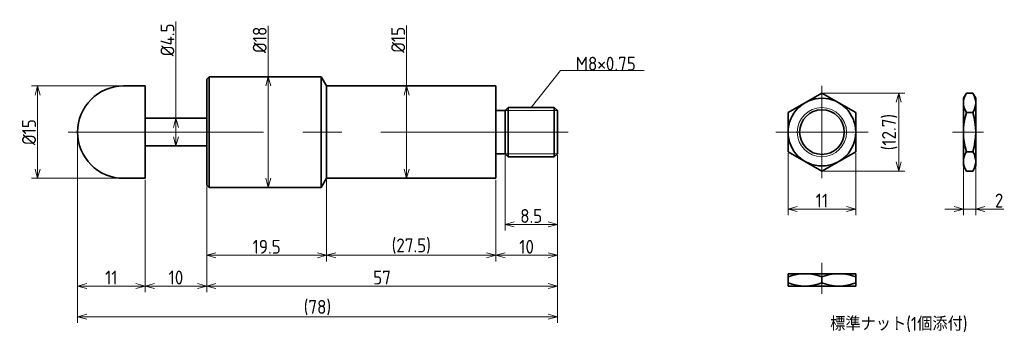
# Model space of a CAD drawing. Header units: millimetres. Extents: x 130 to 290, y 132 to 183.
import ezdxf

# ---------------------------------------------------------------- set-up
doc = ezdxf.new("R2010")
doc.units = ezdxf.units.MM
doc.header["$MEASUREMENT"] = 0
doc.linetypes.add('CENTER', pattern=[50.8, 31.75, -6.35, 6.35, -6.35])
doc.layers.get('0').update_dxf_attribs({"plot": 0})
doc.layers.add('図形', color=7, linetype='Continuous', lineweight=35)
doc.layers.add('寸法・文字', color=3, linetype='Continuous', lineweight=18)
doc.layers.get('0').off()
doc.styles.add('Dimension', font='isocp.shx', dxfattribs={"bigfont": 'bigfont.shx'})
doc.dimstyles.new('DXF用', dxfattribs={"dimscale": 0, "dimtxt": 4.5, "dimasz": 3, "dimexe": 2, "dimexo": 0.5, "dimgap": 0.5, "dimtad": 1, "dimdec": 3, "dimdsep": 46, "dimtxsty": 'Dimension', "dimblk": 'OPEN30', "dimcen": 2.5, "dimclrd": 3, "dimclre": 3, "dimclrt": 3, "dimazin": 2, "dimtfac": 1, "dimtdec": 3, "dimtmove": 0, "dimatfit": 3, "dimldrblk": 'OPEN30', "dimfxl": 1, "dimlwd": 18, "dimlwe": 18, "dimarcsym": 0})

# ---------------------------------------------------------------- blocks, each defined once
blk = doc.blocks.new('_Open30')
at = {"color": 0, "linetype": 'ByBlock', "lineweight": -2}
for p, q in [((-1, 0.27), (0, 0)), ((0, 0), (-1, -0.27)), ((0, 0), (-1, 0))]:
    blk.add_line(p, q, dxfattribs=at)
blk = doc.blocks.new('*D1')
at = {"layer": 'Defpoints', "color": 0}
for p in [(208.5, 161.5), (217, 161.5), (208.5, 150)]:
    blk.add_point(p, dxfattribs=at)
at = {"layer": '寸法・文字', "color": 3, "lineweight": 18}
for p, q in [((208.5, 161.25), (208.5, 149)), ((217, 161.25), (217, 149)), ((215.5, 150), (210, 150))]:
    blk.add_line(p, q, dxfattribs=at)
at = {"layer": '寸法・文字', "color": 3, "lineweight": 18, "xscale": 1.5, "yscale": 1.5, "zscale": 1.5, "rotation": 180}
blk.add_blockref('_Open30', (208.5, 150), dxfattribs=at)
at = {"layer": '寸法・文字', "color": 3, "lineweight": 18, "xscale": 1.5, "yscale": 1.5, "zscale": 1.5}
blk.add_blockref('_Open30', (217, 150), dxfattribs=at)
at = {"layer": '寸法・文字', "color": 3, "insert": (212.75, 151.375), "char_height": 2.25, "attachment_point": 5, "style": 'Dimension'}
blk.add_mtext('8.5', dxfattribs=at)
blk = doc.blocks.new('*D2')
at = {"layer": 'Defpoints', "color": 0}
for p in [(217, 161.5), (207, 157.5), (207, 145)]:
    blk.add_point(p, dxfattribs=at)
at = {"layer": '寸法・文字', "color": 3, "lineweight": 18}
for p, q in [((217, 161.25), (217, 144)), ((207, 157.25), (207, 144)), ((215.5, 145), (208.5, 145))]:
    blk.add_line(p, q, dxfattribs=at)
at = {"layer": '寸法・文字', "color": 3, "lineweight": 18, "xscale": 1.5, "yscale": 1.5, "zscale": 1.5, "rotation": 180}
blk.add_blockref('_Open30', (207, 145), dxfattribs=at)
at = {"layer": '寸法・文字', "color": 3, "lineweight": 18, "xscale": 1.5, "yscale": 1.5, "zscale": 1.5}
blk.add_blockref('_Open30', (217, 145), dxfattribs=at)
at = {"layer": '寸法・文字', "color": 3, "insert": (212, 146.375), "char_height": 2.25, "attachment_point": 5, "style": 'Dimension'}
blk.add_mtext('10', dxfattribs=at)
blk = doc.blocks.new('*D3')
at = {"layer": 'Defpoints', "color": 0}
for p in [(179.5, 157.5), (207, 157.5), (179.5, 145)]:
    blk.add_point(p, dxfattribs=at)
at = {"layer": '寸法・文字', "color": 3, "lineweight": 18}
for p, q in [((179.5, 157.25), (179.5, 144)), ((207, 157.25), (207, 144)), ((205.5, 145), (181, 145))]:
    blk.add_line(p, q, dxfattribs=at)
at = {"layer": '寸法・文字', "color": 3, "lineweight": 18, "xscale": 1.5, "yscale": 1.5, "zscale": 1.5, "rotation": 180}
blk.add_blockref('_Open30', (179.5, 145), dxfattribs=at)
at = {"layer": '寸法・文字', "color": 3, "lineweight": 18, "xscale": 1.5, "yscale": 1.5, "zscale": 1.5}
blk.add_blockref('_Open30', (207, 145), dxfattribs=at)
at = {"layer": '寸法・文字', "color": 3, "insert": (193.25, 146.4875), "char_height": 2.25, "attachment_point": 5, "style": 'Dimension'}
blk.add_mtext('(27.5)', dxfattribs=at)
blk = doc.blocks.new('*D4')
at = {"layer": 'Defpoints', "color": 0}
for p in [(179.5, 157.5), (160, 156.4), (160, 145)]:
    blk.add_point(p, dxfattribs=at)
at = {"layer": '寸法・文字', "color": 3, "lineweight": 18}
for p, q in [((179.5, 157.25), (179.5, 144)), ((160, 156.15), (160, 144)), ((178, 145), (161.5, 145))]:
    blk.add_line(p, q, dxfattribs=at)
at = {"layer": '寸法・文字', "color": 3, "lineweight": 18, "xscale": 1.5, "yscale": 1.5, "zscale": 1.5, "rotation": 180}
blk.add_blockref('_Open30', (160, 145), dxfattribs=at)
at = {"layer": '寸法・文字', "color": 3, "lineweight": 18, "xscale": 1.5, "yscale": 1.5, "zscale": 1.5}
blk.add_blockref('_Open30', (179.5, 145), dxfattribs=at)
at = {"layer": '寸法・文字', "color": 3, "insert": (169.75, 146.375), "char_height": 2.25, "attachment_point": 5, "style": 'Dimension'}
blk.add_mtext('19.5', dxfattribs=at)
blk = doc.blocks.new('*D5')
at = {"layer": 'Defpoints', "color": 0}
for p in [(217, 161.5), (160, 156.4), (160, 140)]:
    blk.add_point(p, dxfattribs=at)
at = {"layer": '寸法・文字', "color": 3, "lineweight": 18}
for p, q in [((217, 161.25), (217, 139)), ((160, 156.15), (160, 139)), ((215.5, 140), (161.5, 140))]:
    blk.add_line(p, q, dxfattribs=at)
at = {"layer": '寸法・文字', "color": 3, "lineweight": 18, "xscale": 1.5, "yscale": 1.5, "zscale": 1.5, "rotation": 180}
blk.add_blockref('_Open30', (160, 140), dxfattribs=at)
at = {"layer": '寸法・文字', "color": 3, "lineweight": 18, "xscale": 1.5, "yscale": 1.5, "zscale": 1.5}
blk.add_blockref('_Open30', (217, 140), dxfattribs=at)
at = {"layer": '寸法・文字', "color": 3, "insert": (188.5, 141.375), "char_height": 2.25, "attachment_point": 5, "style": 'Dimension'}
blk.add_mtext('57', dxfattribs=at)
blk = doc.blocks.new('*D6')
at = {"layer": 'Defpoints', "color": 0}
for p in [(150, 157.5), (160, 156.4), (150, 140)]:
    blk.add_point(p, dxfattribs=at)
at = {"layer": '寸法・文字', "color": 3, "lineweight": 18}
for p, q in [((150, 157.25), (150, 139)), ((160, 156.15), (160, 139)), ((158.5, 140), (151.5, 140))]:
    blk.add_line(p, q, dxfattribs=at)
at = {"layer": '寸法・文字', "color": 3, "lineweight": 18, "xscale": 1.5, "yscale": 1.5, "zscale": 1.5, "rotation": 180}
blk.add_blockref('_Open30', (150, 140), dxfattribs=at)
at = {"layer": '寸法・文字', "color": 3, "lineweight": 18, "xscale": 1.5, "yscale": 1.5, "zscale": 1.5}
blk.add_blockref('_Open30', (160, 140), dxfattribs=at)
at = {"layer": '寸法・文字', "color": 3, "insert": (155, 141.375), "char_height": 2.25, "attachment_point": 5, "style": 'Dimension'}
blk.add_mtext('10', dxfattribs=at)
blk = doc.blocks.new('*D7')
at = {"layer": 'Defpoints', "color": 0}
for p in [(139, 165), (150, 157.25), (139, 140)]:
    blk.add_point(p, dxfattribs=at)
at = {"layer": '寸法・文字', "color": 3, "lineweight": 18}
for p, q in [((139, 164.75), (139, 139)), ((150, 157), (150, 139)), ((148.5, 140), (140.5, 140))]:
    blk.add_line(p, q, dxfattribs=at)
at = {"layer": '寸法・文字', "color": 3, "lineweight": 18, "xscale": 1.5, "yscale": 1.5, "zscale": 1.5, "rotation": 180}
blk.add_blockref('_Open30', (139, 140), dxfattribs=at)
at = {"layer": '寸法・文字', "color": 3, "lineweight": 18, "xscale": 1.5, "yscale": 1.5, "zscale": 1.5}
blk.add_blockref('_Open30', (150, 140), dxfattribs=at)
at = {"layer": '寸法・文字', "color": 3, "insert": (144.5, 141.375), "char_height": 2.25, "attachment_point": 5, "style": 'Dimension'}
blk.add_mtext('11', dxfattribs=at)
blk = doc.blocks.new('*D8')
at = {"layer": 'Defpoints', "color": 0}
for p in [(139, 165), (217, 161.5), (217, 135)]:
    blk.add_point(p, dxfattribs=at)
at = {"layer": '寸法・文字', "color": 3, "lineweight": 18}
for p, q in [((139, 164.75), (139, 134)), ((217, 161.25), (217, 134)), ((140.5, 135), (215.5, 135))]:
    blk.add_line(p, q, dxfattribs=at)
at = {"layer": '寸法・文字', "color": 3, "lineweight": 18, "xscale": 1.5, "yscale": 1.5, "zscale": 1.5, "rotation": 180}
blk.add_blockref('_Open30', (139, 135), dxfattribs=at)
at = {"layer": '寸法・文字', "color": 3, "lineweight": 18, "xscale": 1.5, "yscale": 1.5, "zscale": 1.5}
blk.add_blockref('_Open30', (217, 135), dxfattribs=at)
at = {"layer": '寸法・文字', "color": 3, "insert": (178, 136.4875), "char_height": 2.25, "attachment_point": 5, "style": 'Dimension'}
blk.add_mtext('(78)', dxfattribs=at)
blk = doc.blocks.new('*D9')
at = {"layer": 'Defpoints', "color": 0}
for p in [(132.5, 172.5), (146.5, 172.5), (146.5, 157.5)]:
    blk.add_point(p, dxfattribs=at)
at = {"layer": '寸法・文字', "color": 3, "lineweight": 18}
for p, q in [((146.25, 172.5), (131.5, 172.5)), ((132.5, 159), (132.5, 171)), ((146.25, 157.5), (131.5, 157.5))]:
    blk.add_line(p, q, dxfattribs=at)
at = {"layer": '寸法・文字', "color": 3, "lineweight": 18, "xscale": 1.5, "yscale": 1.5, "zscale": 1.5}
for p, rotation in [((132.5, 172.5), 90), ((132.5, 157.5), 270)]:
    blk.add_blockref('_Open30', p, dxfattribs=dict(at, rotation=rotation))
at = {"layer": '寸法・文字', "color": 3, "insert": (131.125, 165), "char_height": 2.25, "attachment_point": 5, "rotation": 90, "style": 'Dimension'}
blk.add_mtext('%%c15', dxfattribs=at)
blk = doc.blocks.new('*D10')
at = {"layer": 'Defpoints', "color": 0}
for p in [(155, 167.25), (155.5, 167.25), (155.5, 162.75)]:
    blk.add_point(p, dxfattribs=at)
at = {"layer": '寸法・文字', "color": 3, "lineweight": 18}
for p, q in [((155, 167.25), (155, 183)), ((155, 164.25), (155, 165.75))]:
    blk.add_line(p, q, dxfattribs=at)
at = {"layer": '寸法・文字', "color": 3, "lineweight": 18, "xscale": 1.5, "yscale": 1.5, "zscale": 1.5}
for p, rotation in [((155, 167.25), 90), ((155, 162.75), 270)]:
    blk.add_blockref('_Open30', p, dxfattribs=dict(at, rotation=rotation))
at = {"layer": '寸法・文字', "color": 3, "insert": (153.62, 180), "char_height": 2.25, "attachment_point": 5, "rotation": 90, "style": 'Dimension'}
blk.add_mtext('%%c4.5', dxfattribs=at)
blk = doc.blocks.new('*D11')
at = {"layer": 'Defpoints', "color": 0}
for p in [(169.52, 174), (170, 174), (169.52, 156)]:
    blk.add_point(p, dxfattribs=at)
at = {"layer": '寸法・文字', "color": 3, "lineweight": 18}
for p, q in [((170, 174), (170, 182.27)), ((170, 157.5), (170, 172.5))]:
    blk.add_line(p, q, dxfattribs=at)
at = {"layer": '寸法・文字', "color": 3, "lineweight": 18, "xscale": 1.5, "yscale": 1.5, "zscale": 1.5}
for p, rotation in [((170, 174), 90), ((170, 156), 270)]:
    blk.add_blockref('_Open30', p, dxfattribs=dict(at, rotation=rotation))
at = {"layer": '寸法・文字', "color": 3, "insert": (168.62, 180), "char_height": 2.25, "attachment_point": 5, "rotation": 90, "style": 'Dimension'}
blk.add_mtext('%%c18', dxfattribs=at)
blk = doc.blocks.new('*D12')
at = {"layer": 'Defpoints', "color": 0}
for p in [(192.5, 172.5), (193.25, 172.5), (193.25, 157.5)]:
    blk.add_point(p, dxfattribs=at)
at = {"layer": '寸法・文字', "color": 3, "lineweight": 18}
for p, q in [((192.5, 172.5), (192.5, 182.32)), ((192.5, 159), (192.5, 171))]:
    blk.add_line(p, q, dxfattribs=at)
at = {"layer": '寸法・文字', "color": 3, "lineweight": 18, "xscale": 1.5, "yscale": 1.5, "zscale": 1.5}
for p, rotation in [((192.5, 172.5), 90), ((192.5, 157.5), 270)]:
    blk.add_blockref('_Open30', p, dxfattribs=dict(at, rotation=rotation))
at = {"layer": '寸法・文字', "color": 3, "insert": (191.12, 180), "char_height": 2.25, "attachment_point": 5, "rotation": 90, "style": 'Dimension'}
blk.add_mtext('%%c15', dxfattribs=at)
blk = doc.blocks.new('*D13')
at = {"layer": 'Defpoints', "color": 0}
for p in [(254.5, 161.82), (265.5, 161.82), (265.5, 152.5)]:
    blk.add_point(p, dxfattribs=at)
at = {"layer": '寸法・文字', "color": 3, "lineweight": 18}
for p, q in [((254.5, 161.57), (254.5, 151.5)), ((265.5, 161.57), (265.5, 151.5)), ((256, 152.5), (264, 152.5))]:
    blk.add_line(p, q, dxfattribs=at)
at = {"layer": '寸法・文字', "color": 3, "lineweight": 18, "xscale": 1.5, "yscale": 1.5, "zscale": 1.5, "rotation": 180}
blk.add_blockref('_Open30', (254.5, 152.5), dxfattribs=at)
at = {"layer": '寸法・文字', "color": 3, "lineweight": 18, "xscale": 1.5, "yscale": 1.5, "zscale": 1.5}
blk.add_blockref('_Open30', (265.5, 152.5), dxfattribs=at)
at = {"layer": '寸法・文字', "color": 3, "insert": (260, 153.88), "char_height": 2.25, "attachment_point": 5, "style": 'Dimension'}
blk.add_mtext('11', dxfattribs=at)
blk = doc.blocks.new('*D14')
at = {"layer": 'Defpoints', "color": 0}
for p in [(260, 171.350853), (260, 158.649147), (272.5, 158.649147)]:
    blk.add_point(p, dxfattribs=at)
at = {"layer": '寸法・文字', "color": 3, "lineweight": 18}
for p, q in [((260.25, 171.350853), (273.5, 171.350853)), ((272.5, 169.850853), (272.5, 160.149147)), ((260.25, 158.649147), (273.5, 158.649147))]:
    blk.add_line(p, q, dxfattribs=at)
at = {"layer": '寸法・文字', "color": 3, "lineweight": 18, "xscale": 1.5, "yscale": 1.5, "zscale": 1.5}
for p, rotation in [((272.5, 171.350853), 90), ((272.5, 158.649147), 270)]:
    blk.add_blockref('_Open30', p, dxfattribs=dict(at, rotation=rotation))
at = {"layer": '寸法・文字', "color": 3, "insert": (271.0125, 165), "char_height": 2.25, "attachment_point": 5, "rotation": 90, "style": 'Dimension'}
blk.add_mtext('(12.7)', dxfattribs=at)
blk = doc.blocks.new('*D15')
at = {"layer": 'Defpoints', "color": 0}
for p in [(283, 159.5), (285, 159.5), (285, 152.5)]:
    blk.add_point(p, dxfattribs=at)
at = {"layer": '寸法・文字', "color": 3, "lineweight": 18}
for p, q in [((283, 159.25), (283, 151.5)), ((285, 159.25), (285, 151.5)), ((281.5, 152.5), (280, 152.5)), ((283, 152.5), (285, 152.5)), ((286.5, 152.5), (289.59, 152.5))]:
    blk.add_line(p, q, dxfattribs=at)
at = {"layer": '寸法・文字', "color": 3, "lineweight": 18, "xscale": 1.5, "yscale": 1.5, "zscale": 1.5}
blk.add_blockref('_Open30', (283, 152.5), dxfattribs=at)
at = {"layer": '寸法・文字', "color": 3, "lineweight": 18, "xscale": 1.5, "yscale": 1.5, "zscale": 1.5, "rotation": 180}
blk.add_blockref('_Open30', (285, 152.5), dxfattribs=at)
at = {"layer": '寸法・文字', "color": 3, "insert": (288.8, 153.88), "char_height": 2.25, "attachment_point": 5, "style": 'Dimension'}
blk.add_mtext('2', dxfattribs=at)

msp = doc.modelspace()

# ---------------------------------------------------------------- linework, layer by layer
at = {"layer": '図形'}
for p, q in [((160.4, 174), (160, 173.6)), ((160, 173.6), (160, 156.4)), ((160.4, 174), (178.634, 174)), ((160.4, 174), (160.4, 156)), ((170.017, 174), (177, 174)), ((178.634, 174), (178.634, 156)), ((178.634, 174), (179.5, 172.5)), ((150, 172.5), (146.5, 172.5)), ((150, 172.5), (150, 157.5)), ((179.5, 172.5), (179.5, 157.5)), ((179.5, 172.5), (207, 172.5)), ((207, 172.5), (207, 157.5)), ((260, 171.3509), (254.5, 168.1754)), ((265.5, 168.1754), (260, 171.3509)), ((283, 170.5), (283.4912, 171.3509)), ((283.4912, 171.3509), (284.5088, 171.3509)), ((285, 170.5), (284.5088, 171.3509)), ((283, 159.5), (283, 170.5)), ((285, 159.5), (285, 170.5)), ((207, 168.5), (208.5, 168.5)), ((209, 169), (208.5, 168.5)), ((208.5, 168.5), (208.5, 161.5)), ((209, 169), (216.5, 169)), ((209, 169), (209, 161)), ((216.5, 169), (216.5, 161)), ((216.5, 169), (217, 168.5)), ((217, 168.5), (217, 161.5)), ((254.5, 168.1754), (254.5, 161.8246)), ((265.5, 161.8246), (265.5, 168.1754)), ((283.4912, 168.1754), (284.5088, 168.1754)), ((160, 167.25), (150, 167.25)), ((155.5, 167.25), (159.4751, 167.25)), ((160, 162.75), (150, 162.75)), ((155.5, 162.75), (159.4751, 162.75)), ((254.5, 161.8246), (260, 158.6491)), ((260, 158.6491), (265.5, 161.8246)), ((283.4912, 161.8246), (284.5088, 161.8246)), ((207, 161.5), (208.5, 161.5)), ((209, 161), (208.5, 161.5)), ((209, 161), (216.5, 161)), ((216.5, 161), (217, 161.5)), ((283, 159.5), (283.4912, 158.6491)), ((283.4912, 158.6491), (284.5088, 158.6491)), ((285, 159.5), (284.5088, 158.6491)), ((150, 157.5), (146.5, 157.5)), ((178.634, 156), (179.5, 157.5)), ((179.5, 157.5), (207, 157.5)), ((160.4, 156), (160, 156.4)), ((160.4, 156), (178.634, 156)), ((173.6198, 156), (177, 156)), ((254.5, 142), (265.5, 142)), ((254.5, 142), (254.5, 140)), ((260, 141.5088), (260, 140.4912)), ((265.5, 142), (265.5, 140)), ((254.5, 140), (265.5, 140))]:
    msp.add_line(p, q, dxfattribs=at)
at = {"layer": '図形', "color": 3, "linetype": 'CENTER', "lineweight": 18}
for p, q in [((260, 172.5), (260, 157.5)), ((137.5, 165), (218.75, 165)), ((252.5, 165), (267.5, 165)), ((281.25, 165), (286.25, 165)), ((260, 143.75), (260, 138.75))]:
    msp.add_line(p, q, dxfattribs=at)
at = {"layer": '図形', "color": 3, "lineweight": 18}
for p, q in [((208.5, 168.5), (217, 168.5)), ((208.5, 161.5), (217, 161.5))]:
    msp.add_line(p, q, dxfattribs=at)
at = {"layer": '図形'}
for radius in [5.5, 3.625]:
    msp.add_circle((260, 165), radius, dxfattribs=at)
at = {"layer": '図形', "color": 3, "lineweight": 18}
msp.add_circle((260, 165), 4, dxfattribs=at)
at = {"layer": '図形'}
for centre, radius, start, end in [((146.5, 165), 7.5, 90, 270), ((285.8114, 169.7631), 2.8114, 145.615751, 214.384248), ((282.1886, 169.7631), 2.8114, 325.615752, 34.384249), ((293.5088, 165), 10.5088, 162.412046, 197.587954), ((274.4912, 165), 10.5088, 342.412046, 17.587954), ((285.8114, 160.2369), 2.8114, 145.615752, 214.384249), ((282.1886, 160.2369), 2.8114, 325.615751, 34.384248), ((257.25, 134.057), 7.943, 69.743842, 110.256158), ((262.75, 134.057), 7.943, 69.743842, 110.256158), ((257.25, 147.943), 7.943, 249.743842, 290.256158), ((262.75, 147.943), 7.943, 249.743842, 290.256158)]:
    msp.add_arc(centre, radius, start, end, dxfattribs=at)

# ---------------------------------------------------------------- texts
at = {"layer": '寸法・文字', "color": 3, "insert": (220, 175), "char_height": 2.25, "attachment_point": 7, "style": 'Dimension'}
msp.add_mtext('M8×0.75', dxfattribs=at)
at = {"layer": '寸法・文字', "insert": (272.5, 133.75), "char_height": 2.25, "width": 26.25, "attachment_point": 5, "style": 'Dimension'}
msp.add_mtext('標準ナット(1個添付)', dxfattribs=at)

# ---------------------------------------------------------------- dimensions: what is measured, and where the dimension line sits
at = {"layer": '寸法・文字'}
for base, p1, p2, text, override, picture, middle in [((155, 167.25), (155.5, 162.75), (155.5, 167.25), '%%c<>', {"dimscale": 0.5, "dimse1": 1, "dimse2": 1}, '*D10', (155, 180)), ((170, 174), (169.517, 156), (169.517, 174), '%%c<>', {"dimscale": 0.5, "dimse1": 1, "dimse2": 1}, '*D11', (170, 180)), ((192.5, 172.5), (193.25, 157.5), (193.25, 172.5), '%%c<>', {"dimscale": 0.5, "dimse1": 1, "dimse2": 1}, '*D12', (192.5, 180)), ((132.5, 172.5), (146.5, 157.5), (146.5, 172.5), '%%c<>', {"dimscale": 0.5}, '*D9', (132.5, 165)), ((272.5, 158.6491), (260, 171.3509), (260, 158.6491), '(<>)', {"dimscale": 0.5, "dimdec": 1}, '*D14', (272.5, 165))]:
    dim = msp.add_linear_dim(base=base, p1=p1, p2=p2, angle=90, text=text, dimstyle='DXF用', override=override, dxfattribs=at)
    dim.commit()
    dim.dimension.update_dxf_attribs({"geometry": picture, "text_midpoint": middle, "dimtype": 160})
for base, p1, p2, picture, middle in [((139, 140), (150, 157.25), (139, 165), '*D7', (144.5, 140)), ((265.5, 152.5), (254.5, 161.8246), (265.5, 161.8246), '*D13', (260, 152.5)), ((160, 140), (217, 161.5), (160, 156.4), '*D5', (188.5, 140)), ((207, 145), (217, 161.5), (207, 157.5), '*D2', (212, 145)), ((208.5, 150), (217, 161.5), (208.5, 161.5), '*D1', (212.75, 150)), ((285, 152.5), (283, 159.5), (285, 159.5), '*D15', (288.7961, 152.5)), ((150, 140), (160, 156.4), (150, 157.5), '*D6', (155, 140)), ((160, 145), (179.5, 157.5), (160, 156.4), '*D4', (169.75, 145))]:
    dim = msp.add_linear_dim(base=base, p1=p1, p2=p2, dimstyle='DXF用', override={"dimscale": 0.5}, dxfattribs=at)
    dim.commit()
    dim.dimension.update_dxf_attribs({"geometry": picture, "text_midpoint": middle, "dimtype": 160})
for base, p1, p2, picture, middle in [((217, 135), (139, 165), (217, 161.5), '*D8', (178, 135)), ((179.5, 145), (207, 157.5), (179.5, 157.5), '*D3', (193.25, 145))]:
    dim = msp.add_linear_dim(base=base, p1=p1, p2=p2, text='(<>)', dimstyle='DXF用', override={"dimscale": 0.5}, dxfattribs=at)
    dim.commit()
    dim.dimension.update_dxf_attribs({"geometry": picture, "text_midpoint": middle, "dimtype": 160})

# ---------------------------------------------------------------- leaders
at = {"layer": '寸法・文字', "annotation_type": 0, "has_hookline": 1, "hookline_direction": 0, "text_width": 11.1182}
msp.add_leader([(212.75, 169), (217.5, 175), (220, 175)], dimstyle='DXF用', override={"dimscale": 0.5, "dimgap": 0}, dxfattribs=at)

doc.saveas('drawing.dxf')
